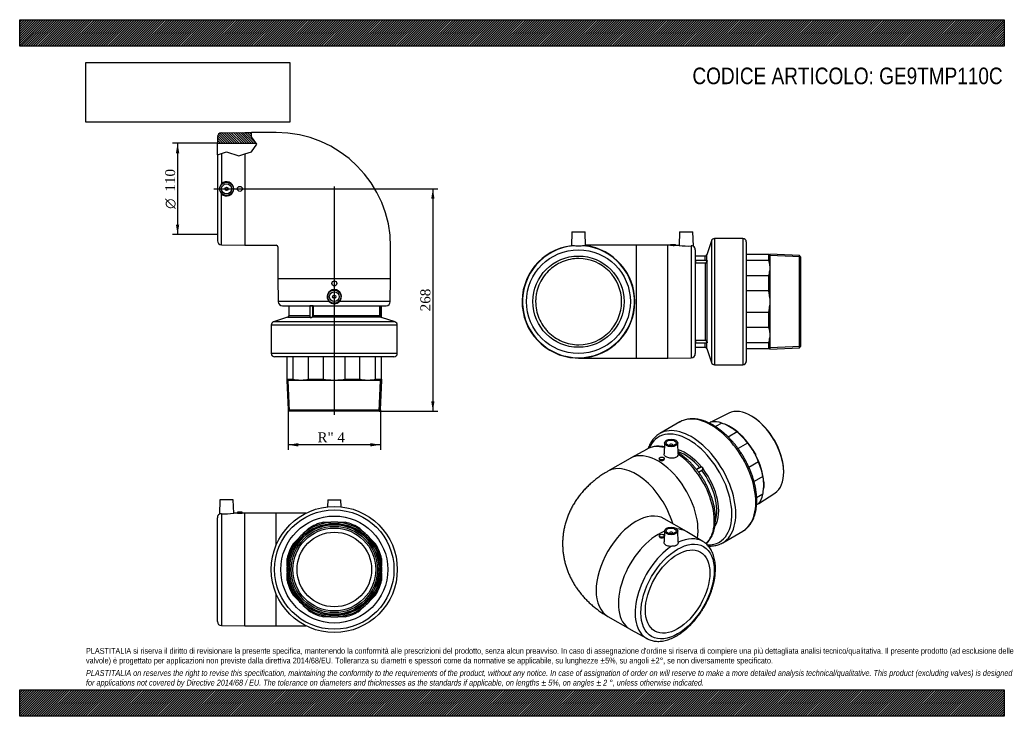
# Model space of a CAD drawing. Header units: millimetres. Extents: x 0 to 1188, y 0 to 840.
import ezdxf
from ezdxf.enums import TextEntityAlignment as Align
from ezdxf.lldxf.tags import DXFTag

# ---------------------------------------------------------------- set-up
doc = ezdxf.new("R2010")
doc.units = ezdxf.units.MM
doc.header["$LTSCALE"] = 4
for name, color, linetype in [('Default', 7, 'Continuous'), ('DV1_Default', 7, 'Continuous'), ('GE9P110C', 7, 'Continuous'), ('IOM110C', 7, 'Continuous'), ('PARTE_PE_110', 7, 'Continuous')]:
    doc.layers.add(name, color=color, linetype=linetype)
doc.styles.add('SEACAD_Solid_Edge_ANSI1_Symbols', font='semeca1.ttf')
doc.styles.add('SEACAD_Times_New_Roman', font='times.ttf')
tags = doc.linetypes.add('CENTER2', pattern=[28.575, 19.05, -3.175, 3.175, -3.175]).pattern_tags.tags
tags[10:11] = [DXFTag(74, 4), DXFTag(75, 0), DXFTag(340, '0'), DXFTag(46, 0.0), DXFTag(50, 0.0), DXFTag(44, 0.0), DXFTag(45, 0.0)]
tags[8:9] = [DXFTag(74, 4), DXFTag(75, 0), DXFTag(340, '0'), DXFTag(46, 0.0), DXFTag(50, 0.0), DXFTag(44, 0.0), DXFTag(45, 0.0)]
tags[6:7] = [DXFTag(74, 4), DXFTag(75, 0), DXFTag(340, '0'), DXFTag(46, 0.0), DXFTag(50, 0.0), DXFTag(44, 0.0), DXFTag(45, 0.0)]
tags[4:5] = [DXFTag(74, 4), DXFTag(75, 0), DXFTag(340, '0'), DXFTag(46, 0.0), DXFTag(50, 0.0), DXFTag(44, 0.0), DXFTag(45, 0.0)]
doc.dimstyles.new('ANSImm', dxfattribs={"dimtxt": 12, "dimasz": 12, "dimexe": 6, "dimexo": 0, "dimgap": 3, "dimtad": 1, "dimdsep": 46, "dimtxsty": 'SEACAD_Times_New_Roman', "dimblk1": '_SE_FILLED', "dimblk2": '_SE_FILLED', "dimsah": 1, "dimcen": 6, "dimazin": 0, "dimtfac": 0.85, "dimtdec": 3, "dimtofl": 0, "dimtmove": 0, "dimatfit": 3, "dimfxl": 1, "dimarcsym": 0})
picture_1 = doc.add_image_def('image1.jpg', size_in_pixel=(4302, 1260))

# ---------------------------------------------------------------- blocks, each defined once
blk = doc.blocks.new('SE')
at = {"layer": 'GE9P110C', "linetype": 'Continuous'}
h = blk.add_hatch(dxfattribs=at)
h.set_pattern_fill('LINE', scale=0.62992, angle=135, style=0)
edge = h.paths.add_edge_path()
edge.add_line((238.6, 691), (285.5, 691))
edge.add_line((285.5, 691), (279.8, 698.6))
edge.add_line((279.8, 698.6), (279.8, 704))
edge.add_line((279.8, 704), (271.6, 704))
edge.add_line((271.6, 704), (243.5, 703.6))
edge.add_arc((243.6, 698.6), 5, 90.8681, 180)
edge.add_line((238.6, 698.6), (238.6, 691))
at = {"layer": 'DV1_Default', "color": 7, "linetype": 'CENTER2'}
for p, q in [((234.2, 636), (382.3, 636)), ((379.6, 638.7), (379.6, 363.4))]:
    blk.add_line(p, q, dxfattribs=at)
at = {"layer": 'GE9P110C', "color": 7, "linetype": 'Continuous'}
for p, q in [((243.5, 703.6), (271.6, 704)), ((271.6, 704), (279.8, 704)), ((279.8, 698.6), (279.8, 704)), ((309.6, 704), (279.8, 704)), ((238.6, 698.6), (238.6, 691)), ((238.6, 691), (285.5, 691)), ((238.6, 677), (238.6, 691)), ((286.2, 690.1), (279.8, 698.6)), ((279.8, 680.8), (286.2, 690.1)), ((238.6, 677), (243.5, 678.7)), ((243.5, 678.7), (249.6, 680.8)), ((243.5, 678.7), (243.5, 642.1)), ((249.6, 680.8), (264.4, 675.9)), ((264.4, 675.9), (271.6, 678.2)), ((271.6, 678.2), (279.8, 680.8)), ((271.6, 678.2), (271.6, 568)), ((238.6, 677), (238.6, 573.5)), ((243.5, 568.5), (243.5, 630)), ((243.5, 568.5), (271.6, 568)), ((271.6, 568), (309.6, 568)), ((311.6, 566), (311.6, 528)), ((447.6, 528), (447.6, 566)), ((311.6, 528), (447.6, 528)), ((311.6, 528), (312, 500)), ((447.2, 500), (447.6, 528)), ((373.6, 500), (312, 500)), ((447.2, 500), (385.7, 500)), ((317, 495), (442.2, 495))]:
    blk.add_line(p, q, dxfattribs=at)
for centre, radius in [((249.6, 636), 8), ((249.6, 636), 6), ((249.6, 636), 2), ((265.6, 636), 3), ((379.6, 522), 3), ((379.6, 506), 8), ((379.6, 506), 6), ((379.6, 506), 2)]:
    blk.add_circle(centre, radius, dxfattribs=at)
for centre, radius, start, end in [((243.6, 698.6), 5, 90.8681, 180), ((309.6, 566), 138, 0, 90), ((249.6, 636), 8.55, 134.8269, 225.1731), ((249.6, 636), 8.58, 224.9893, 135.0107), ((243.6, 573.5), 5, 180, 269.1319), ((309.6, 566), 2, 0, 90), ((379.6, 506), 8.58, 314.9893, 225.0107), ((317, 500), 5, 180.8681, 270), ((379.6, 506), 8.55, 224.8269, 315.1731), ((442.2, 500), 5, 270, 359.1319)]:
    blk.add_arc(centre, radius, start, end, dxfattribs=at)
at = {"layer": 'IOM110C', "color": 7, "linetype": 'Continuous'}
for p, q in [((322.6, 406.5), (322.6, 433.5)), ((330, 406.5), (330, 433.5)), ((348.6, 406.5), (348.6, 433.5)), ((366.5, 406.5), (366.5, 433.5)), ((392.8, 406.5), (392.8, 433.5)), ((410.6, 406.5), (410.6, 433.5)), ((429.2, 406.5), (429.2, 433.5)), ((436.6, 406.5), (436.6, 433.5)), ((322.6, 405), (322.5, 405)), ((322.5, 405), (324, 369.5)), ((322.6, 406.5), (330, 406.5)), ((322.6, 405.2), (322.6, 406.5)), ((336.4, 405.2), (322.6, 405.2)), ((322.6, 405.2), (322.6, 405)), ((336.4, 405), (322.6, 405)), ((325.6, 368.1), (323.9, 405)), ((336.4, 405), (336.4, 405.2)), ((342.2, 405), (336.4, 405)), ((375.5, 405.2), (342.2, 405.2)), ((342.2, 405.2), (342.2, 405)), ((375.5, 405), (342.2, 405)), ((348.6, 406.5), (366.5, 406.5)), ((375.5, 405), (375.5, 405.2)), ((383.8, 405), (375.5, 405)), ((417, 405.2), (383.8, 405.2)), ((383.8, 405.2), (383.8, 405)), ((417, 405), (383.8, 405)), ((392.8, 406.5), (410.6, 406.5)), ((417, 405), (417, 405.2)), ((422.8, 405), (417, 405)), ((436.6, 405.2), (422.8, 405.2)), ((422.8, 405.2), (422.8, 405)), ((436.6, 405), (422.8, 405)), ((429.2, 406.5), (436.6, 406.5)), ((433.7, 368.1), (435.3, 405)), ((435.2, 369.5), (436.8, 405)), ((436.6, 406.5), (436.6, 405.2)), ((436.6, 405), (436.6, 405.2)), ((436.6, 405), (436.8, 405)), ((324, 369.5), (435.2, 369.5)), ((324, 369.5), (325.6, 368)), ((433.6, 368), (435.2, 369.5)), ((433.6, 368), (325.6, 368))]:
    blk.add_line(p, q, dxfattribs=at)
for centre, radius, start, end in [((339.7, 436.7), 31.6, 252.1383, 263.9715), ((338.9, 436.7), 31.7, 276.0313, 287.859), ((420.3, 436.7), 31.6, 252.1383, 263.9715), ((419.5, 436.7), 31.7, 276.0313, 287.859)]:
    blk.add_arc(centre, radius, start, end, dxfattribs=at)
for points, knots in [([(366.5, 406.5), (367.2, 406.4), (367.9, 406.2), (369.4, 405.9), (370.2, 405.8), (372.5, 405.5), (374, 405.3), (375.5, 405.2)], [0, 0, 0, 0, 0.25, 0.25, 0.5, 0.5, 1, 1, 1, 1]), ([(383.8, 405.2), (385.3, 405.3), (386.8, 405.5), (389, 405.8), (389.8, 405.9), (391.3, 406.2), (392, 406.4), (392.8, 406.5)], [0, 0, 0, 0, 0.5, 0.5, 0.75, 0.75, 1, 1, 1, 1])]:
    blk.add_open_spline(points, degree=3, knots=knots, dxfattribs=at)
at = {"layer": 'PARTE_PE_110', "color": 7, "linetype": 'Continuous'}
for p, q in [((324.6, 495), (324.6, 483)), ((353.8, 494.9), (350.1, 494.9)), ((350.1, 494.9), (350.1, 481.4)), ((353.8, 483), (353.8, 494.9)), ((353.9, 494.9), (353.8, 494.9)), ((353.9, 494.9), (353.9, 483)), ((434.6, 483), (434.6, 494.9)), ((434.7, 494.9), (434.6, 494.9)), ((434.7, 494.9), (436.6, 494.9)), ((434.7, 494.9), (434.7, 483)), ((436.6, 481), (436.6, 494.9)), ((323.2, 481.1), (306.4, 475.5)), ((452.9, 475.5), (306.4, 475.5)), ((323.2, 481.1), (350.1, 481.1)), ((350.1, 483), (324.6, 483)), ((436, 481.1), (352.8, 481.1)), ((353.9, 483), (353.8, 483)), ((434.6, 483), (353.9, 483)), ((434.7, 483), (434.6, 483)), ((452.9, 475.5), (436.6, 480.9)), ((455.6, 471.7), (303.6, 471.7)), ((303.6, 471.7), (303.6, 437.5)), ((455.6, 437.5), (455.6, 471.7)), ((455.6, 437.5), (303.6, 437.5)), ((451.6, 433.5), (307.6, 433.5))]:
    blk.add_line(p, q, dxfattribs=at)
for centre, radius, start, end in [((350.2, 494.9), 0.1, 90, 180), ((353.7, 494.9), 0.0965, 357.9134, 88.0324), ((436, 495), 1.42, 177.8699, 181.9666), ((436.5, 494.9), 0.1, 0, 90), ((307.6, 471.7), 4, 108.3496, 180), ((322.6, 483), 2, 288.3496, 0), ((436.6, 483), 1.99, 180.013, 252.3716), ((436.6, 483), 1.88, 179.1834, 250.5976), ((436.7, 481), 0.1, 179.9689, 252.2827), ((451.6, 471.7), 4, 0, 71.6504), ((307.6, 437.5), 4, 180, 270), ((451.6, 437.5), 4, 270, 0)]:
    blk.add_arc(centre, radius, start, end, dxfattribs=at)
for centre, major_axis, ratio, start_param, end_param in [((350.1, 481.2), (-0.0742, -0.067), 0.949893, 1.031483, 2.381778), ((352.8, 481.2), (0.0243, -0.097), 0.293583, 4.639058, 5.989353), ((436, 481.2), (-0.0308, -0.0952), 0.65631, 4.921424, 6.271719)]:
    blk.add_ellipse(centre, major_axis=major_axis, ratio=ratio, start_param=start_param, end_param=end_param, dxfattribs=at)
for points in [[(353.9, 494.9), (353.9, 495), (353.9, 495), (353.9, 495)], [(350.1, 481.1), (350, 481.2), (350.1, 481.4), (350.1, 481.7)], [(350.1, 481.4), (350.1, 481.3), (350.1, 481.3), (350.2, 481.2)], [(435.9, 481.2), (436.3, 481.1), (436.6, 481), (436.6, 481)], [(436.6, 480.9), (436.6, 480.9), (436.4, 481), (436, 481.1)]]:
    blk.add_open_spline(points, degree=3, dxfattribs=at)
for points, knots in [([(434.7, 494.9), (434.7, 494.9), (434.7, 495), (434.7, 495), (434.7, 495), (434.7, 495), (434.7, 495), (434.7, 495), (434.7, 495), (434.7, 495), (434.7, 495), (434.7, 495), (434.7, 495), (434.7, 495), (434.7, 495), (434.7, 495)], [0, 0, 0, 0, 0.212911, 0.212911, 0.212911, 0.426212, 0.426212, 0.426212, 0.64053, 0.64053, 0.64053, 0.856323, 0.856323, 0.856323, 1, 1, 1, 1]), ([(352.8, 481.1), (352.5, 481.1), (352.2, 481), (351.6, 480.9), (351.4, 480.9), (350.6, 480.9), (350.2, 481), (350.1, 481.1)], [0, 0, 0, 0, 0.25, 0.25, 0.5, 0.5, 1, 1, 1, 1]), ([(350.2, 481.2), (350.3, 481.1), (350.6, 481), (351.6, 481), (352.2, 481.1), (352.7, 481.2)], [0, 0, 0, 0, 0.5, 0.5, 1, 1, 1, 1]), ([(352.7, 481.2), (352.9, 481.3), (353.1, 481.4), (353.4, 481.6), (353.5, 481.7), (353.8, 482.2), (353.8, 482.6), (353.8, 483)], [0, 0, 0, 0, 0.25, 0.25, 0.5, 0.5, 1, 1, 1, 1]), ([(353.9, 483), (353.9, 482.6), (353.9, 482.2), (353.5, 481.5), (353.2, 481.2), (352.8, 481.1)], [0, 0, 0, 0, 0.5, 0.5, 1, 1, 1, 1])]:
    blk.add_open_spline(points, degree=3, knots=knots, dxfattribs=at)
blk = doc.blocks.new('SE1')
at = {"layer": 'GE9P110C', "color": 7, "linetype": 'Continuous'}
for p, q in [((756.9, 322.3), (736.8, 311.2)), ((778, 329.8), (777.4, 316.3)), ((784, 327), (784, 326.4)), ((788, 326.4), (788, 327)), ((794.6, 316.1), (794, 329.8)), ((736.4, 311), (709.6, 295.5)), ((771.7, 310.9), (771.7, 310)), ((777.7, 309.9), (777.7, 310.9)), ((804.4, 222.8), (777.6, 238.3)), ((771.7, 217.8), (771.7, 216.9)), ((778, 223.6), (777.4, 210.2)), ((777.7, 216.9), (777.7, 217.8)), ((784, 220.9), (784, 220.2)), ((788, 220.2), (788, 220.9)), ((794.6, 210), (794, 223.6)), ((824.4, 210.8), (804.8, 222.6)), ((709.6, 120.5), (736.4, 105)), ((736.8, 104.8), (756.9, 93.7))]:
    blk.add_line(p, q, dxfattribs=at)
for centre, major_axis in [((786, 329.7), (8, 0)), ((786, 329.7), (6, 0)), ((774.7, 310.9), (3, 0)), ((786, 223.5), (-8, 0)), ((786, 223.5), (-6, 0)), ((793.8, 150.4), (-31.3, -54.2)), ((774.7, 217.8), (-3, 0)), ((793.8, 150.4), (27.5, 47.6))]:
    blk.add_ellipse(centre, major_axis=major_axis, ratio=0.57735, dxfattribs=at)
for centre, major_axis, start_param, end_param in [((790.3, 263.6), (33.8, -58.5), 2.621728, 3.130879), ((786, 327), (2, 0), 0, 3.83141), ((786, 327), (2, 0), 5.593368, 6.283185), ((770.4, 252.1), (-34, 58.9), 3.746075, 6.283185), ((790.3, 263.6), (33.8, -58.5), 0.128169, 2.266357), ((743.6, 236.6), (-34, 58.9), 4.321984, 6.283185), ((743.6, 236.6), (-34, 58.9), 0, 0.00002), ((743.6, 179.4), (-34, -58.9), 3.141593, 6.283185), ((770.4, 163.9), (-34, -58.9), 3.130879, 3.444081), ((770.4, 163.9), (-34, -58.9), 3.769613, 6.283185), ((786, 220.9), (-2, 0), 2.451776, 6.283185), ((786, 220.9), (-2, 0), 0, 0.689817), ((790.3, 152.4), (-33.8, -58.5), 3.133707, 3.837153), ((790.3, 152.4), (-33.8, -58.5), 4.016829, 6.293899), ((790.3, 152.4), (-33.8, -58.5), -3.152307, -3.149479), ((770.4, 163.9), (-34, -58.9), 0, 0.010714), ((790.3, 152.4), (-33.8, -58.5), 0.010714, 0.016906)]:
    blk.add_ellipse(centre, major_axis=major_axis, ratio=0.57735, start_param=start_param, end_param=end_param, dxfattribs=at)
for points, knots in [([(777.8, 324.9), (777.7, 324.9), (776.6, 325.1), (774.5, 325.4), (771.5, 325.7), (768.5, 325.6), (765.7, 325.3), (762.9, 324.7), (760.3, 323.9), (758.3, 323.1), (757.3, 322.5), (756.9, 322.3)], [0.8487009, 0.8487009, 0.8487009, 0.8487009, 0.8502762, 0.8711115, 0.8918016, 0.9123066, 0.9325975, 0.9526647, 0.9725224, 0.9922083, 1, 1, 1, 1]), ([(771.7, 310), (771.7, 310), (771.7, 310), (771.7, 309.6), (772, 309.1), (773.1, 308.5), (773.9, 308.3), (775.5, 308.2), (776.3, 308.4), (777.4, 309), (777.7, 309.5), (777.7, 309.9)], [0.2496041, 0.2496041, 0.2496041, 0.2496041, 0.25, 0.25, 0.375, 0.375, 0.5, 0.5, 0.625, 0.625, 0.7496551, 0.7496551, 0.7496551, 0.7496551]), ([(794.6, 316), (794.6, 315), (794.1, 313.9), (792.2, 312.3), (790.8, 311.7), (787.7, 311.1), (786, 311.1), (782.7, 311.7), (781.1, 312.2), (778.8, 313.6), (777.9, 314.5), (777.5, 315.6), (777.4, 316), (777.4, 316.3)], [0, 0, 0, 0, 0.125, 0.125, 0.25, 0.25, 0.375, 0.375, 0.5, 0.5, 0.625, 0.625, 0.6714648, 0.6714648, 0.6714648, 0.6714648]), ([(828.2, 208), (828.4, 208.2), (829.3, 209), (830.8, 210.5), (832.5, 212.7), (834.1, 215.1), (835.4, 217.7), (836.6, 220.4), (837.6, 223.4), (838.4, 226.5), (839, 229.8), (839.3, 233.2), (839.5, 236.8), (839.5, 240.4), (839.2, 244.2), (838.8, 248), (838.2, 251.9), (837.3, 255.8), (836.3, 259.7), (835.1, 263.7), (833.7, 267.6), (832.1, 271.6), (830.4, 275.5), (828.5, 279.3), (826.5, 283.1), (824.3, 286.8), (821.9, 290.4), (819.5, 294), (816.9, 297.3), (814.3, 300.6), (811.5, 303.7), (808.6, 306.7), (805.7, 309.4), (802.7, 312), (799.6, 314.4), (796.9, 316.4), (795.2, 317.5), (794.5, 317.9)], [0.0343322, 0.0343322, 0.0343322, 0.0343322, 0.0411608, 0.060754, 0.0804759, 0.1003732, 0.1204725, 0.1407781, 0.1612747, 0.1819325, 0.2027143, 0.2235821, 0.244502, 0.2654468, 0.2863935, 0.3073285, 0.328245, 0.34914, 0.3700128, 0.3908645, 0.4116973, 0.4325141, 0.4533183, 0.4741133, 0.4949031, 0.5156913, 0.5364816, 0.5572769, 0.5780812, 0.5988983, 0.6197322, 0.6405866, 0.6614649, 0.6823701, 0.7033044, 0.7242685, 0.73761, 0.73761, 0.73761, 0.73761]), ([(709.6, 295.5), (708.4, 294.8), (705.7, 293.2), (701.2, 290.3), (696.4, 286.8), (691.8, 283.1), (687.4, 279.3), (683.3, 275.3), (679.5, 271.1), (675.9, 266.9), (672.6, 262.4), (669.6, 257.9), (666.9, 253.3), (664.4, 248.6), (662.3, 243.8), (660.4, 238.9), (658.8, 234), (657.5, 229), (656.4, 224), (655.7, 219), (655.2, 214), (655, 208.9), (655.1, 203.9), (655.5, 198.9), (656.1, 194), (657, 189.1), (658.2, 184.2), (659.6, 179.4), (661.3, 174.7), (663.2, 170.1), (665.4, 165.6), (667.8, 161.1), (670.4, 156.8), (673.3, 152.6), (676.5, 148.4), (679.8, 144.5), (683.4, 140.6), (687.3, 136.9), (691.3, 133.3), (695.6, 129.8), (700.1, 126.5), (704.8, 123.3), (707.8, 121.6), (709.6, 120.5)], [0, 0, 0, 0, 0.017664, 0.045336, 0.07291, 0.100209, 0.127184, 0.153809, 0.180068, 0.205964, 0.231506, 0.256713, 0.281606, 0.306211, 0.330554, 0.35466, 0.378555, 0.402263, 0.425807, 0.449211, 0.472496, 0.495685, 0.518799, 0.541856, 0.564876, 0.587878, 0.610887, 0.633926, 0.657019, 0.680192, 0.703471, 0.726885, 0.750463, 0.774235, 0.79823, 0.82248, 0.847011, 0.87185, 0.897015, 0.922519, 0.948364, 0.97454, 1, 1, 1, 1]), ([(771.7, 216.9), (771.7, 216.4), (772, 216), (773.1, 215.3), (773.9, 215.1), (775.4, 215.1), (776.2, 215.3), (777.3, 215.9), (777.7, 216.4), (777.7, 216.8), (777.7, 216.8), (777.7, 216.9)], [0.2519181, 0.2519181, 0.2519181, 0.2519181, 0.375, 0.375, 0.5, 0.5, 0.625, 0.625, 0.75, 0.75, 0.7518136, 0.7518136, 0.7518136, 0.7518136]), ([(757.1, 93.6), (757.9, 93.2), (759.2, 92.5), (761.7, 91.6), (764.3, 90.9), (767, 90.5), (769.8, 90.3), (772.7, 90.4), (775.7, 90.7), (778.8, 91.3), (781.8, 92.2), (785, 93.3), (788.1, 94.6), (791.3, 96.2), (794.4, 98), (797.6, 100.1), (800.6, 102.3), (803.7, 104.8), (806.7, 107.5), (809.6, 110.3), (812.4, 113.3), (815.2, 116.5), (817.8, 119.8), (820.3, 123.2), (822.7, 126.8), (825, 130.4), (827.2, 134.2), (829.2, 138), (831, 141.8), (832.7, 145.8), (834.2, 149.7), (835.5, 153.7), (836.7, 157.6), (837.6, 161.5), (838.4, 165.4), (839, 169.3), (839.3, 173.1), (839.5, 176.8), (839.5, 180.5), (839.2, 184), (838.8, 187.4), (838.1, 190.7), (837.2, 193.8), (836.2, 196.7), (834.9, 199.5), (833.4, 202), (831.7, 204.4), (829.9, 206.5), (827.9, 208.3), (826, 209.8), (824.8, 210.5), (824.3, 210.8)], [0, 0, 0, 0, 0.016545, 0.036092, 0.055695, 0.075419, 0.095314, 0.115408, 0.13571, 0.156206, 0.176868, 0.197659, 0.218542, 0.239481, 0.260448, 0.28142, 0.302381, 0.323324, 0.344247, 0.365147, 0.386025, 0.406885, 0.427728, 0.448558, 0.469378, 0.490192, 0.511005, 0.531819, 0.552637, 0.573464, 0.594303, 0.615159, 0.636035, 0.656934, 0.677859, 0.698814, 0.719798, 0.740812, 0.761851, 0.782906, 0.803961, 0.824991, 0.845963, 0.866839, 0.887575, 0.908131, 0.928475, 0.948596, 0.968504, 0.988233, 1, 1, 1, 1]), ([(786, 204.9), (784.3, 204.8), (782.6, 205.1), (779.8, 206.1), (778.7, 207), (777.6, 208.6), (777.4, 209.4), (777.4, 210.2)], [0, 0, 0, 0, 0.125, 0.125, 0.25, 0.25, 0.3389288, 0.3389288, 0.3389288, 0.3389288]), ([(794.6, 209.9), (794.6, 209.6), (794.5, 209.2), (794.3, 208.5), (794.1, 208.2), (793.7, 207.5), (793.5, 207.1), (792.8, 206.5), (792.5, 206.2), (791.9, 205.9), (791.7, 205.8), (791.2, 205.6), (791, 205.5), (790.3, 205.3), (789.8, 205.2), (789, 205.1), (788.8, 205.1), (788.2, 205), (788, 205), (787.1, 205), (786.6, 205), (786, 204.9)], [0, 0, 0, 0, 0.125, 0.125, 0.25, 0.25, 0.375, 0.375, 0.5, 0.5, 0.5625, 0.5625, 0.625, 0.625, 0.75, 0.75, 0.8125, 0.8125, 0.875, 0.875, 1, 1, 1, 1])]:
    blk.add_open_spline(points, degree=3, knots=knots, dxfattribs=at)
for points in [[(794.6, 316.2), (794.6, 316.1), (794.6, 316.1), (794.6, 316)], [(794.6, 210), (794.6, 210), (794.6, 209.9), (794.6, 209.9)]]:
    blk.add_open_spline(points, degree=3, dxfattribs=at)
at = {"layer": 'IOM110C', "color": 7, "linetype": 'Continuous'}
for p, q in [((855.6, 365.4), (834.9, 354.9)), ((885.3, 360.5), (884.3, 361.1)), ((834.4, 354.9), (832.2, 353.5)), ((847.1, 353.6), (839.6, 349.3)), ((854.4, 350.5), (854.5, 350.5)), ((854.5, 350.5), (860.3, 347.2)), ((860.3, 347.2), (860.2, 347.1)), ((865.7, 342.9), (855, 336.7)), ((878.3, 329.5), (866.7, 322.9)), ((883.7, 322.3), (883.9, 322.3)), ((883.9, 322.3), (888, 315.2)), ((888, 315.2), (887.9, 315.1)), ((891.4, 306.8), (879.9, 300.1)), ((921.8, 296.2), (921.8, 297.4)), ((896.7, 289.2), (886, 283)), ((897.6, 282.4), (897.7, 282.4)), ((897.7, 275.7), (897.6, 275.6)), ((897.7, 282.4), (897.7, 275.7)), ((896.7, 267.7), (889.2, 263.4)), ((891.7, 256.5), (911.2, 269.2)), ((891.4, 256.1), (889.2, 254.8))]:
    blk.add_line(p, q, dxfattribs=at)
for centre, radius, start, end in [((822.8, 286.6), 71.2, 63.6637, 70.0823), ((835.1, 309.3), 45.3, 47.6755, 56.3826), ((821.9, 281.4), 74.1, 33.4466, 40.4808), ((821.6, 282), 74.1, 19.5176, 26.555), ((852.4, 279.5), 45.3, 3.6174, 12.3245), ((826.5, 280.1), 71.2, 349.9177, 356.3362)]:
    blk.add_arc(centre, radius, start, end, dxfattribs=at)
for centre, major_axis, start_param, end_param in [((882.5, 316.8), (-27.8, 48.2), 3.172471, 6.252307), ((883.6, 317.4), (27, -46.8), 0.83107, 2.310522), ((856.4, 301.7), (-29.2, 50.7), 5.724729, 6.056243), ((857.4, 302.3), (-28.6, 49.5), -0.71293, -0.62494), ((857.4, 302.3), (-28.6, 49.5), -0.857866, -0.71293), ((857.3, 302.2), (-28.6, 49.5), 4.784857, 5.425319), ((857.4, 302.3), (-28.6, 49.5), 4.784857, 5.425319), ((856.4, 301.7), (-29.3, 50.7), 4.939331, 5.270845), ((857.4, 302.3), (-28.6, 49.5), 4.639921, 4.784857), ((857.3, 302.2), (28.6, -49.5), 0.857866, 1.498328), ((857.4, 302.3), (28.6, -49.5), 0.857866, 1.498328), ((856.4, 301.7), (29.3, -50.7), 1.01234, 1.343854), ((857.4, 302.3), (28.6, -49.5), 0.647378, 0.71293), ((857.4, 302.3), (28.6, -49.5), 0.71293, 0.857866), ((856.4, 301.7), (29.3, -50.7), 0.226942, 0.558456)]:
    blk.add_ellipse(centre, major_axis=major_axis, ratio=0.57735, start_param=start_param, end_param=end_param, dxfattribs=at)
at = {"layer": 'PARTE_PE_110', "color": 7, "linetype": 'Continuous'}
for p, q in [((796.4, 354.9), (772.3, 340.9)), ((821.5, 300.3), (816.7, 297.5)), ((816.7, 297.6), (820.4, 299.7)), ((819.1, 294.4), (823, 296.6)), ((823, 296.5), (819.2, 294.3)), ((848.3, 209.3), (872.4, 223.2))]:
    blk.add_line(p, q, dxfattribs=at)
for centre, major_axis, ratio, start_param, end_param in [((834.4, 289), (38, -65.8), 0.57735, 0, 3.141593), ((807.6, 273.5), (36.6, -63.4), 0.57735, 0, 3.546031), ((810.3, 275.1), (38, -65.8), 0.57735, 0, 3.141593), ((810.3, 275.1), (38, -65.8), 0.57735, 3.141593, 3.149629), ((803.6, 271.2), (28.2, -48.8), 0.57735, 1.860079, 2.590334), ((802.3, 270.5), (27.5, -47.6), 0.57735, 1.870677, 2.558214), ((820.5, 299.8), (-0.05, 0.0866), 0.57735, 1.870677, 2.109029), ((822.5, 300.7), (0.0054, 0.0999), 0.570928, 3.617544, 4.967839), ((824.4, 298.4), (0.1, -0.0017), 0.293539, 0.98775, 2.338045), ((803.6, 271.2), (-28.2, 48.8), 0.57735, 3.446672, 4.946705), ((823, 296.6), (-0.05, 0.0866), 0.57735, 0.307733, 1.794514), ((802.3, 270.5), (-27.5, 47.6), 0.57735, 3.637254, 4.936107), ((807.6, 273.5), (36.6, -63.4), 0.57735, 5.93606, 6.283185), ((810.3, 275.1), (38, -65.8), 0.57735, 6.281955, 6.283185)]:
    blk.add_ellipse(centre, major_axis=major_axis, ratio=ratio, start_param=start_param, end_param=end_param, dxfattribs=at)
for points, knots in [([(872.4, 223.2), (873.2, 223.7), (874.6, 224.5), (876.7, 226.2), (878.8, 228.1), (880.6, 230.3), (882.4, 232.6), (883.9, 235.2), (885.3, 238), (886.4, 240.9), (887.4, 244.1), (888.2, 247.4), (888.8, 250.8), (889.2, 254.4), (889.4, 258.1), (889.4, 262), (889.1, 265.9), (888.7, 269.9), (888.1, 274), (887.3, 278.1), (886.3, 282.3), (885.1, 286.5), (883.7, 290.6), (882.1, 294.8), (880.4, 299), (878.5, 303.1), (876.5, 307.2), (874.3, 311.2), (872, 315.1), (869.5, 319), (866.9, 322.7), (864.2, 326.3), (861.4, 329.8), (858.5, 333.1), (855.5, 336.3), (852.4, 339.3), (849.3, 342.1), (846.1, 344.8), (842.8, 347.2), (839.5, 349.4), (836.2, 351.5), (832.9, 353.2), (829.6, 354.8), (826.2, 356.1), (823, 357.2), (819.7, 358), (816.5, 358.5), (813.3, 358.8), (810.3, 358.8), (807.3, 358.5), (804.4, 358), (801.7, 357.2), (799.1, 356.2), (797.2, 355.3), (796.3, 354.7), (796.1, 354.6)], [0, 0, 0, 0, 0.016447, 0.034888, 0.053356, 0.071897, 0.090549, 0.109333, 0.128258, 0.147316, 0.166493, 0.185765, 0.205108, 0.224499, 0.243918, 0.26335, 0.282781, 0.302205, 0.321616, 0.341014, 0.360398, 0.379768, 0.399125, 0.418472, 0.437809, 0.457139, 0.476464, 0.495786, 0.515108, 0.53443, 0.553756, 0.573087, 0.592426, 0.611775, 0.631136, 0.65051, 0.669901, 0.689309, 0.708735, 0.72818, 0.747641, 0.767117, 0.786601, 0.806082, 0.825544, 0.844968, 0.86433, 0.883604, 0.902763, 0.921785, 0.940659, 0.959386, 0.977985, 0.996487, 1, 1, 1, 1]), ([(771.9, 340.7), (771.2, 340.3), (769.9, 339.4), (767.8, 337.8), (765.8, 335.8), (763.9, 333.7), (762.2, 331.3), (760.7, 328.7), (759.3, 325.9), (758.6, 324), (758.2, 323)], [0, 0, 0, 0, 0.0601022, 0.134303, 0.2086307, 0.2832683, 0.3583577, 0.4339852, 0.5101774, 0.5863407, 0.5863407, 0.5863407, 0.5863407]), ([(820.4, 299.7), (820.6, 299.8), (820.7, 299.9), (821.1, 300.1), (821.3, 300.3), (821.6, 300.4), (821.7, 300.5), (821.8, 300.6), (821.9, 300.6), (822.1, 300.7), (822.2, 300.7), (822.4, 300.8), (822.5, 300.8), (822.6, 300.8)], [0, 0, 0, 0, 0.25, 0.25, 0.5, 0.5, 0.625, 0.625, 0.75, 0.75, 0.875, 0.875, 1, 1, 1, 1]), ([(822.6, 300.6), (822.5, 300.7), (822.4, 300.6), (822.2, 300.6), (822.1, 300.6), (821.9, 300.5), (821.8, 300.5), (821.7, 300.4), (821.6, 300.4), (821.5, 300.3)], [0, 0, 0, 0, 0.125, 0.125, 0.25, 0.25, 0.375, 0.375, 0.4703408, 0.4703408, 0.4703408, 0.4703408]), ([(822.6, 300.8), (822.7, 300.8), (822.8, 300.7), (823.1, 300.7), (823.2, 300.6), (823.4, 300.5), (823.5, 300.4), (823.7, 300.2), (823.8, 300.1), (824, 299.9), (824.1, 299.8), (824.2, 299.5), (824.3, 299.4), (824.4, 299.1), (824.4, 299), (824.5, 298.7), (824.5, 298.5), (824.5, 298.4)], [0, 0, 0, 0, 0.125, 0.125, 0.25, 0.25, 0.375, 0.375, 0.5, 0.5, 0.625, 0.625, 0.75, 0.75, 0.875, 0.875, 1, 1, 1, 1]), ([(824.4, 298.4), (824.4, 298.5), (824.4, 298.7), (824.3, 298.9), (824.3, 299.1), (824.2, 299.3), (824.1, 299.5), (824, 299.7), (823.9, 299.8), (823.8, 300), (823.7, 300.1), (823.5, 300.3), (823.4, 300.4), (823.1, 300.5), (823, 300.6), (822.8, 300.6), (822.7, 300.6), (822.6, 300.6)], [0, 0, 0, 0, 0.125, 0.125, 0.25, 0.25, 0.375, 0.375, 0.5, 0.5, 0.625, 0.625, 0.75, 0.75, 0.875, 0.875, 1, 1, 1, 1]), ([(823, 296.6), (823.1, 296.7), (823.3, 296.8), (823.6, 297), (823.7, 297.2), (824, 297.5), (824.1, 297.6), (824.3, 298), (824.4, 298.2), (824.4, 298.4)], [0, 0, 0, 0, 0.25, 0.25, 0.5, 0.5, 0.75, 0.75, 1, 1, 1, 1]), ([(824.5, 298.4), (824.5, 298.2), (824.4, 298), (824.2, 297.6), (824.1, 297.4), (823.8, 297.1), (823.6, 297), (823.3, 296.7), (823.1, 296.6), (823, 296.5)], [0, 0, 0, 0, 0.25, 0.25, 0.5, 0.5, 0.75, 0.75, 1, 1, 1, 1]), ([(830.7, 205.4), (830.9, 205.4), (832, 205.3), (834.2, 205.3), (837.2, 205.6), (840.1, 206), (842.8, 206.8), (845.4, 207.8), (847.3, 208.7), (848.1, 209.2), (848.2, 209.2)], [0.8425951, 0.8425951, 0.8425951, 0.8425951, 0.8458127, 0.8715255, 0.8970571, 0.9223899, 0.9475249, 0.9724842, 0.9973105, 1, 1, 1, 1])]:
    blk.add_open_spline(points, degree=3, knots=knots, dxfattribs=at)
blk = doc.blocks.new('SE2')
at = {"layer": 'GE9P110C', "color": 7, "linetype": 'Continuous'}
for p, q in [((241.6, 261), (241, 243.8)), ((257.6, 261), (241.6, 261)), ((258.2, 244.8), (257.6, 261)), ((371.6, 261), (371.3, 252.5)), ((371.6, 261), (387.6, 261)), ((387.9, 252.5), (387.6, 261)), ((238.6, 114.4), (238.6, 239.5)), ((243.5, 244.3), (243.5, 109.4)), ((262.7, 244.8), (258.2, 244.8)), ((268.6, 246), (262.6, 246)), ((262.6, 246), (262.6, 244.8)), ((268.6, 244.9), (268.6, 246)), ((271.6, 245), (268.6, 244.9)), ((271.6, 109), (271.6, 245)), ((309.6, 245), (271.6, 245)), ((309.6, 206.6), (309.6, 245)), ((345.7, 245), (309.6, 245)), ((309.6, 109), (309.6, 147.4)), ((243.5, 109.4), (271.6, 109)), ((271.6, 109), (309.6, 109)), ((309.6, 109), (345.7, 109))]:
    blk.add_line(p, q, dxfattribs=at)
for centre, radius, start, end in [((243.6, 239.5), 5, 121.1112, 180), ((243.1, 239.4), 4.89, 85.0214, 115.4436), ((248.6, 311.5), 67.4, 265.6953, 278.1722), ((264.6, 312.7), 67.9, 268.3367, 273.3994), ((243.6, 114.4), 5, 180, 269.1319)]:
    blk.add_arc(centre, radius, start, end, dxfattribs=at)
at = {"layer": 'IOM110C', "color": 7, "linetype": 'Continuous'}
for p, q in [((342.2, 220.2), (348.6, 226.6)), ((366.5, 234), (375.5, 234)), ((383.8, 234), (392.8, 234)), ((410.6, 226.6), (417, 220.2)), ((330, 208), (336.4, 214.4)), ((422.8, 214.4), (429.2, 208)), ((322.6, 181.1), (322.6, 190.1)), ((436.6, 190.1), (436.6, 181.1)), ((322.6, 163.8), (322.6, 172.8)), ((436.6, 172.8), (436.6, 163.8)), ((336.4, 139.6), (330, 146)), ((429.2, 146), (422.8, 139.6)), ((348.6, 127.4), (342.2, 133.7)), ((417, 133.7), (410.6, 127.4)), ((375.5, 120), (366.5, 120)), ((392.8, 120), (383.8, 120))]:
    blk.add_line(p, q, dxfattribs=at)
for radius in [64.5, 55.6, 54, 52, 50]:
    blk.add_circle((379.6, 177), radius, dxfattribs=at)
for radius, start, end in [(54.1, 255, 195), (57.2, 94.1521, 130.8479), (58.5, 103.0028, 121.9972), (57.2, 85.8479, 94.1521), (57.2, 49.1521, 85.8479), (58.5, 58.0028, 76.9972), (57.2, 139.1521, 175.8479), (57.2, 130.8479, 139.1521), (57.2, 40.8479, 49.1521), (57.2, 4.1521, 40.8479), (58.5, 148.0028, 166.9972), (58.5, 13.0028, 31.9972), (57.2, 175.8479, 184.1521), (57.2, 355.8479, 4.1521), (57.2, 184.1521, 220.8479), (57.2, 319.1521, 355.8479), (58.5, 193.0028, 211.9972), (58.5, 328.0028, 346.9972), (57.1, 220.8479, 229.1521), (57.2, 229.1521, 265.8479), (57.2, 274.1521, 310.8479), (57.2, 310.8479, 319.1521), (58.5, 238.0028, 256.9972), (57.2, 265.8479, 274.1521), (58.5, 283.0028, 301.9972)]:
    blk.add_arc((379.6, 177), radius, start, end, dxfattribs=at)
at = {"layer": 'PARTE_PE_110', "color": 7, "linetype": 'Continuous'}
for radius in [76, 72, 64.5, 45]:
    blk.add_circle((379.6, 177), radius, dxfattribs=at)
blk = doc.blocks.new('SE3')
at = {"layer": 'GE9P110C', "color": 7, "linetype": 'Continuous'}
for p, q in [((666.2, 584), (665.7, 567.1)), ((666.2, 584), (682.2, 584)), ((682.8, 567.1), (682.2, 584)), ((796.2, 584), (795.7, 567.8)), ((796.2, 584), (812.2, 584)), ((812.8, 566.9), (812.2, 584)), ((744.2, 568), (682.8, 568)), ((744.2, 432), (744.2, 568)), ((782.2, 568), (744.2, 568)), ((782.2, 432), (782.2, 568)), ((785.3, 568), (782.2, 568)), ((785.2, 569), (791.2, 569)), ((785.2, 569), (785.2, 568)), ((791.2, 567.9), (791.2, 569)), ((795.7, 567.8), (791.2, 567.9)), ((810.3, 567.3), (810.3, 432.4)), ((815.2, 562.6), (815.2, 437.4)), ((674.2, 432), (744.2, 432)), ((744.2, 432), (782.2, 432)), ((782.2, 432), (810.3, 432.4))]:
    blk.add_line(p, q, dxfattribs=at)
for radius in [62.6, 55]:
    blk.add_circle((674.2, 500), radius, dxfattribs=at)
for centre, radius, start, end in [((674.2, 500), 68, 97.2467, 0), ((674.2, 500), 67.6, 95.1473, 84.8527), ((674.2, 517.7), 50.1, 96.9729, 99.8618), ((674.2, 517.7), 50.1, 80.1378, 83.028), ((674.2, 500), 68, 0, 82.7533), ((789.3, 635.8), 67.9, 266.6006, 271.6633), ((805.3, 634.5), 67.4, 261.8278, 274.3047), ((810.7, 562.4), 4.89, 64.5564, 94.9786), ((810.2, 562.6), 5, 0, 58.8753), ((674.2, 500), 52, 270.2519, 89.7481), ((810.2, 437.4), 5, 270.8681, 0)]:
    blk.add_arc(centre, radius, start, end, dxfattribs=at)
for points, knots in [([(680.3, 567.3), (679.5, 567.4), (678.6, 567.2), (676.5, 567), (675.4, 566.9), (673.1, 566.9), (672, 567), (669.9, 567.2), (669, 567.4), (668.2, 567.3)], [0, 0, 0, 0, 0.25, 0.25, 0.5, 0.5, 0.75, 0.75, 1, 1, 1, 1]), ([(674.5, 552), (671.1, 552), (667.7, 551.7), (661, 550.3), (657.7, 549.3), (651.5, 546.7), (648.4, 545.1), (642.8, 541.3), (640.2, 539.2), (635.3, 534.4), (633.2, 531.7), (629.4, 526.1), (627.8, 523.1), (625.2, 516.7), (624.2, 513.5), (623.2, 508.5), (622.9, 506.8), (622.6, 503.4), (622.5, 501.7), (622.5, 496.6), (622.8, 493.2), (624.2, 486.6), (625.2, 483.2), (627.8, 477), (629.4, 474), (632.2, 469.7), (633.2, 468.4), (635.4, 465.7), (636.6, 464.5), (640.1, 460.9), (642.8, 458.7), (648.5, 454.9), (651.5, 453.3), (657.7, 450.7), (661, 449.7), (667.7, 448.4), (671.1, 448), (674.5, 448)], [0, 0, 0, 0, 0.0625, 0.0625, 0.125, 0.125, 0.1875, 0.1875, 0.25, 0.25, 0.3125, 0.3125, 0.375, 0.375, 0.4375, 0.4375, 0.46875, 0.46875, 0.5, 0.5, 0.5625, 0.5625, 0.625, 0.625, 0.6875, 0.6875, 0.71875, 0.71875, 0.75, 0.75, 0.8125, 0.8125, 0.875, 0.875, 0.9375, 0.9375, 1, 1, 1, 1])]:
    blk.add_open_spline(points, degree=3, knots=knots, dxfattribs=at)
at = {"layer": 'IOM110C', "color": 7, "linetype": 'Continuous'}
for p, q in [((903.7, 557), (876.7, 557)), ((903.7, 549.6), (876.7, 549.6)), ((903.7, 549.6), (903.7, 557)), ((903.7, 557), (905.1, 557)), ((905.1, 557), (905.1, 543.2)), ((905.2, 557), (905.1, 557)), ((905.2, 557), (905.2, 557.2)), ((940.7, 555.6), (905.2, 557.2)), ((905.2, 557), (905.2, 543.2)), ((942.2, 554.1), (905.2, 555.7)), ((940.7, 444.4), (940.7, 555.6)), ((942.2, 554), (940.7, 555.6)), ((942.2, 554), (942.2, 446)), ((905.1, 543.2), (905.2, 543.2)), ((905.1, 537.4), (905.1, 504.1)), ((905.2, 537.4), (905.1, 537.4)), ((905.2, 543.2), (905.2, 537.4)), ((905.2, 537.4), (905.2, 504.1)), ((903.7, 531), (876.7, 531)), ((903.7, 513.2), (903.7, 531)), ((903.7, 513.2), (876.7, 513.2)), ((905.1, 504.1), (905.2, 504.1)), ((905.2, 504.1), (905.2, 495.9)), ((905.1, 495.9), (905.1, 462.6)), ((905.2, 495.9), (905.1, 495.9)), ((905.2, 495.9), (905.2, 462.6)), ((903.7, 486.8), (876.7, 486.8)), ((903.7, 469), (903.7, 486.8)), ((903.7, 469), (876.7, 469)), ((905.1, 462.6), (905.2, 462.6)), ((905.1, 456.8), (905.1, 443)), ((905.2, 456.8), (905.1, 456.8)), ((905.2, 462.6), (905.2, 456.8)), ((905.2, 456.8), (905.2, 443)), ((903.7, 450.4), (876.7, 450.4)), ((903.7, 443), (876.7, 443)), ((903.7, 443), (903.7, 450.4)), ((905.1, 443), (903.7, 443)), ((905.1, 443), (905.2, 443)), ((942.2, 446), (905.2, 444.3)), ((905.2, 442.9), (940.7, 444.4)), ((905.2, 443), (905.2, 442.9)), ((940.7, 444.4), (942.2, 446))]:
    blk.add_line(p, q, dxfattribs=at)
for centre, radius, start, end in [((873.6, 539.9), 31.7, 6.0313, 17.859), ((873.6, 540.7), 31.6, 342.1383, 353.9715), ((873.6, 459.3), 31.7, 6.0313, 17.859), ((873.6, 460.1), 31.6, 342.1383, 353.9715)]:
    blk.add_arc(centre, radius, start, end, dxfattribs=at)
for points, knots in [([(905.1, 504.1), (905, 505.7), (904.8, 507.2), (904.5, 509.4), (904.4, 510.2), (904.1, 511.7), (903.9, 512.4), (903.7, 513.2)], [0, 0, 0, 0, 0.5, 0.5, 0.75, 0.75, 1, 1, 1, 1]), ([(903.7, 486.8), (903.9, 487.6), (904.1, 488.3), (904.4, 489.8), (904.5, 490.6), (904.8, 492.9), (905, 494.4), (905.1, 495.9)], [0, 0, 0, 0, 0.25, 0.25, 0.5, 0.5, 1, 1, 1, 1])]:
    blk.add_open_spline(points, degree=3, knots=knots, dxfattribs=at)
at = {"layer": 'PARTE_PE_110', "color": 7, "linetype": 'Continuous'}
for p, q in [((834.7, 573.3), (829.1, 556.4)), ((834.7, 573.3), (834.7, 426.8)), ((838.5, 576), (838.5, 424)), ((872.7, 576), (838.5, 576)), ((872.7, 576), (872.7, 424)), ((876.7, 572), (876.7, 428)), ((827.2, 555), (815.2, 555)), ((815.3, 549.6), (815.3, 546.7)), ((829.2, 549.6), (815.3, 549.6)), ((815.3, 546.7), (827.2, 546.7)), ((815.3, 546.7), (815.3, 546.6)), ((827.2, 546.6), (815.3, 546.6)), ((827.2, 549.6), (827.2, 555)), ((827.2, 546.7), (827.2, 546.6)), ((827.2, 546.6), (827.2, 453.5)), ((829.1, 549.6), (829.1, 556.4)), ((829.1, 548), (829.1, 452)), ((815.3, 453.5), (815.3, 453.3)), ((815.3, 453.5), (827.2, 453.5)), ((827.2, 453.3), (815.3, 453.3)), ((815.3, 453.3), (815.3, 450.4)), ((827.2, 453.5), (827.2, 453.3)), ((815.2, 445), (827.2, 445)), ((815.3, 450.4), (829.2, 450.4)), ((827.2, 445), (827.2, 450.4)), ((829.1, 443.6), (829.1, 450.4)), ((829.1, 443.6), (834.7, 426.8)), ((838.5, 424), (872.7, 424))]:
    blk.add_line(p, q, dxfattribs=at)
for centre, radius, start, end in [((838.5, 572), 4, 90, 161.6504), ((872.7, 572), 4, 0, 90), ((815.3, 549.5), 0.1, 90, 180), ((827.2, 557), 2, 270, 341.6504), ((827.3, 548.4), 1.76, 266.9754, 346.6613), ((827.3, 548.4), 1.87, 267.8123, 347.895), ((827.3, 451.6), 1.86, 11.9266, 92.3662), ((827.3, 451.6), 1.75, 13.1072, 93.2562), ((815.3, 450.5), 0.1, 180, 270), ((827.2, 443), 2, 18.3496, 90), ((872.7, 428), 4, 270, 0), ((838.5, 428), 4, 198.3496, 270)]:
    blk.add_arc(centre, radius, start, end, dxfattribs=at)
for centre, major_axis, start_param, end_param in [((829.1, 548.1), (0.0971, -0.0237), 4.763503, 6.113798), ((829.1, 452), (0.0971, 0.0237), 0.169387, 1.519682)]:
    blk.add_ellipse(centre, major_axis=major_axis, ratio=0.209421, start_param=start_param, end_param=end_param, dxfattribs=at)
for points, knots in [([(815.3, 546.7), (815.3, 546.7), (815.3, 546.7), (815.3, 546.7), (815.3, 546.7), (815.3, 546.7), (815.3, 546.7), (815.3, 546.7), (815.3, 546.7), (815.3, 546.7), (815.3, 546.7), (815.3, 546.7), (815.2, 546.7), (815.2, 546.7), (815.2, 546.7), (815.2, 546.8)], [0, 0, 0, 0, 0.212911, 0.212911, 0.212911, 0.426212, 0.426212, 0.426212, 0.64053, 0.64053, 0.64053, 0.856323, 0.856323, 0.856323, 1, 1, 1, 1]), ([(829.1, 549.6), (829.2, 549.6), (829.2, 549.7), (829.3, 549.7), (829.3, 549.7), (829.3, 549.7), (829.3, 549.6), (829.4, 549.5), (829.4, 549.5), (829.4, 549.3), (829.4, 549.2), (829.3, 549), (829.3, 548.9), (829.3, 548.7), (829.3, 548.6), (829.2, 548.3), (829.2, 548.2), (829.1, 548)], [0, 0, 0, 0, 0.125, 0.125, 0.25, 0.25, 0.375, 0.375, 0.5, 0.5, 0.625, 0.625, 0.75, 0.75, 0.875, 0.875, 1, 1, 1, 1]), ([(829.1, 548), (829.1, 548.2), (829.1, 548.3), (829.2, 548.6), (829.2, 548.7), (829.2, 548.9), (829.2, 549), (829.3, 549.2), (829.3, 549.3), (829.3, 549.4), (829.3, 549.5), (829.2, 549.6), (829.2, 549.6), (829.2, 549.6), (829.2, 549.6), (829.2, 549.6)], [0, 0, 0, 0, 0.125, 0.125, 0.25, 0.25, 0.375, 0.375, 0.5, 0.5, 0.625, 0.625, 0.75, 0.75, 0.8127982, 0.8127982, 0.8127982, 0.8127982]), ([(815.3, 453.3), (815.3, 453.3), (815.3, 453.3), (815.3, 453.3), (815.3, 453.3), (815.3, 453.3), (815.3, 453.3), (815.3, 453.3), (815.3, 453.3), (815.3, 453.3), (815.3, 453.3), (815.3, 453.3), (815.3, 453.3), (815.2, 453.3), (815.2, 453.3), (815.2, 453.3)], [0, 0, 0, 0, 0.136981, 0.136981, 0.136981, 0.350941, 0.350941, 0.350941, 0.566304, 0.566304, 0.566304, 0.782853, 0.782853, 0.782853, 1, 1, 1, 1]), ([(829.2, 450.4), (829.2, 450.4), (829.2, 450.4), (829.2, 450.4), (829.2, 450.5), (829.3, 450.6), (829.3, 450.6), (829.3, 450.7), (829.3, 450.8), (829.2, 451), (829.2, 451.1), (829.2, 451.3), (829.2, 451.5), (829.1, 451.7), (829.1, 451.8), (829.1, 452)], [0.1868192, 0.1868192, 0.1868192, 0.1868192, 0.25, 0.25, 0.375, 0.375, 0.5, 0.5, 0.625, 0.625, 0.75, 0.75, 0.875, 0.875, 1, 1, 1, 1]), ([(829.1, 452), (829.2, 451.8), (829.2, 451.7), (829.3, 451.4), (829.3, 451.3), (829.3, 451.1), (829.3, 451), (829.4, 450.8), (829.4, 450.7), (829.4, 450.5), (829.4, 450.5), (829.3, 450.4), (829.3, 450.4), (829.3, 450.3), (829.3, 450.3), (829.2, 450.4), (829.2, 450.4), (829.1, 450.4)], [0, 0, 0, 0, 0.125, 0.125, 0.25, 0.25, 0.375, 0.375, 0.5, 0.5, 0.625, 0.625, 0.75, 0.75, 0.875, 0.875, 1, 1, 1, 1])]:
    blk.add_open_spline(points, degree=3, knots=knots, dxfattribs=at)
for points in [[(815.2, 546.6), (815.3, 546.6), (815.3, 546.6), (815.3, 546.6)], [(815.3, 453.5), (815.3, 453.5), (815.3, 453.5), (815.2, 453.4)]]:
    blk.add_open_spline(points, degree=3, dxfattribs=at)
blk = doc.blocks.new('GDimGGroup')
at = {"layer": 'Default', "linetype": 'Continuous'}
for points in [[(188.5, 679), (192.5, 679), (190.5, 691)], [(188.5, 593), (190.5, 581), (192.5, 593)]]:
    blk.add_hatch(color=7, dxfattribs=at).paths.add_polyline_path(points)
at = {"layer": 'Default', "color": 7, "linetype": 'Continuous'}
for p, q in [((238.6, 691), (184.5, 691)), ((190.5, 691), (190.5, 581)), ((238.6, 581), (184.5, 581))]:
    blk.add_line(p, q, dxfattribs=at)
for s, style, p in [('110', 'SEACAD_Times_New_Roman', (175.5, 632.8)), ('O', 'SEACAD_Solid_Edge_ANSI1_Symbols', (175.5, 611.9))]:
    blk.add_text(s, height=12, rotation=90, dxfattribs=dict(at, style=style)).set_placement(p, align=Align.TOP_LEFT)
blk = doc.blocks.new('GDimGGroup1')
at = {"layer": 'Default', "linetype": 'Continuous'}
for points in [[(336, 325.4), (336, 329.4), (324, 327.4)], [(423.2, 325.4), (435.2, 327.4), (423.2, 329.4)]]:
    blk.add_hatch(color=7, dxfattribs=at).paths.add_polyline_path(points)
at = {"layer": 'Default', "color": 7, "linetype": 'Continuous'}
for p, q in [((324, 369.5), (324, 321.4)), ((435.2, 369.5), (435.2, 321.4)), ((435.2, 327.4), (324, 327.4))]:
    blk.add_line(p, q, dxfattribs=at)
at = {"layer": 'Default', "color": 7, "linetype": 'Continuous', "style": 'SEACAD_Times_New_Roman'}
blk.add_text('R" 4', height=12, dxfattribs=at).set_placement((359.3, 342.4), align=Align.TOP_LEFT)
blk = doc.blocks.new('DMBLK31')
at = {"layer": 'Default', "linetype": 'Continuous'}
for points in [[(500.5, 624), (498.5, 636), (496.5, 624)], [(500.5, 380), (496.5, 380), (498.5, 368)]]:
    blk.add_hatch(color=7, dxfattribs=at).paths.add_polyline_path(points)
at = {"layer": 'Default', "color": 7, "linetype": 'Continuous'}
for p, q in [((379.6, 636), (504.5, 636)), ((498.5, 636), (498.5, 368)), ((433.6, 368), (504.5, 368))]:
    blk.add_line(p, q, dxfattribs=at)
at = {"layer": 'Default', "color": 7, "linetype": 'Continuous', "style": 'SEACAD_Times_New_Roman'}
blk.add_text('268', height=12, rotation=90, dxfattribs=at).set_placement((483.5, 488.4), align=Align.TOP_LEFT)
blk = doc.blocks.new('_SE_FILLED')
at = {"color": 0}
blk.add_line((0, 0), (-1, 0), dxfattribs=at)
blk.add_solid([(0, 0), (-1, -0.1665), (-1, 0.1665), (0, 0)], dxfattribs=at)

msp = doc.modelspace()

# ---------------------------------------------------------------- hatches: boundary and pattern name
at = {"layer": 'Default', "linetype": 'Continuous'}
h = msp.add_hatch(dxfattribs=at)
h.set_pattern_fill('LINE', scale=0.629921, angle=45, style=0)
h.paths.add_polyline_path([(1188, 808), (1188, 840), (0, 840), (0, 808)])
for points in [[(1188, 808), (1188, 840), (0, 840), (0, 808)], [(1188, 0), (1188, 32), (0, 32), (0, 0)]]:
    msp.add_hatch(color=7, dxfattribs=at).paths.add_polyline_path(points)
h = msp.add_hatch(dxfattribs=at)
h.set_pattern_fill('LINE', scale=0.629921, angle=45, style=0)
h.paths.add_polyline_path([(1188, 0), (1188, 32), (0, 32), (0, 0)])

# ---------------------------------------------------------------- linework, layer by layer
at = {"layer": 'Default', "color": 7, "linetype": 'Continuous'}
for p, q in [((0, 840), (1188, 840)), ((0, 808), (0, 840)), ((1188, 840), (1188, 808)), ((1188, 808), (0, 808)), ((0, 32), (1188, 32)), ((0, 0), (0, 32)), ((1188, 32), (1188, 0)), ((1188, 0), (0, 0))]:
    msp.add_line(p, q, dxfattribs=at)

# ---------------------------------------------------------------- block references
at = {"layer": 'Default'}
for name in ['SE', 'GDimGGroup', 'SE3', 'GDimGGroup1', 'SE1', 'SE2']:
    msp.add_blockref(name, (0, 0), dxfattribs=at)

# ---------------------------------------------------------------- texts
at = {"layer": 'Default', "attachment_point": 1}
for s, insert, char_height, width in [('{\\fArial Narrow|b0||i0||c0|p34;\\C7;\\H20.;\\W1.;CODICE ARTICOLO: GE9TMP110C}', (811.716, 782.249), 20, 376.24817), ("{\\fArial Narrow|b0||i0||c0|p34;\\C7;\\H7.;\\W1.;PLASTITALIA si riserva il diritto di revisionare la presente specifica, mantenendo la conformità alle prescrizioni del prodotto, senza alcun preavviso. In caso di assegnazione d'ordine si riserva di compiere una più dettagliata analisi tecnico/qualitativa. Il presente prodotto (ad esclusione delle \\P}{\\fArial Narrow|b0||i0||c0|p34;\\C7;\\H7.;\\W1.;valvole) è progettato per applicazioni non previste dalla direttiva 2014/68/EU. Tolleranza su diametri e spessori come da normative se applicabile, su lunghezze ±5%, su angoli ±2°, se non diversamente specificato.\\P}{\\fArial Narrow|b0||i0||c0|p34;\\C7;\\H2.;\\W1.;   \\P}{\\fArial Narrow|b0||i1||c0|p34;\\C7;\\H7.;\\W1.;PLASTITALIA on reserves the right to revise this specification, maintaining the conformity to the requirements of the product, without any notice. In case of assignation of order on will reserve to make a more detailed analysis technical/qualitative. This product (excluding valves) is designed \\P}{\\fArial Narrow|b0||i1||c0|p34;\\C7;\\H7.;\\W1.;for applications not covered by Directive 2014/68 / EU. The tolerance on diameters and thicknesses as the standards if applicable, on lengths ± 5%, on angles ± 2 °, unless otherwise indicated.\\P}", (80, 82.409), 7, 1028)]:
    msp.add_mtext(s, dxfattribs=dict(at, insert=insert, char_height=char_height, width=width))

# ---------------------------------------------------------------- dimensions: what is measured, and where the dimension line sits
at = {"layer": 'Default', "color": 7, "linetype": 'Continuous'}
dim = msp.add_linear_dim(base=(521.909, 385.832), p1=(379.614, 636.037), p2=(433.648, 368.037), angle=90, text='\\A1;<>', dimstyle='ANSImm', dxfattribs=at)
dim.commit()
dim.dimension.update_dxf_attribs({"geometry": 'DMBLK31', "text_midpoint": (498.479, 502.037), "dimtype": 160})

# ---------------------------------------------------------------- pictures from other files: only their frames are drawn
image = msp.add_image(picture_1, insert=(80, 716.413), size_in_units=(245.829, 72))
image.dxf.flags = 7

doc.saveas('drawing.dxf')
